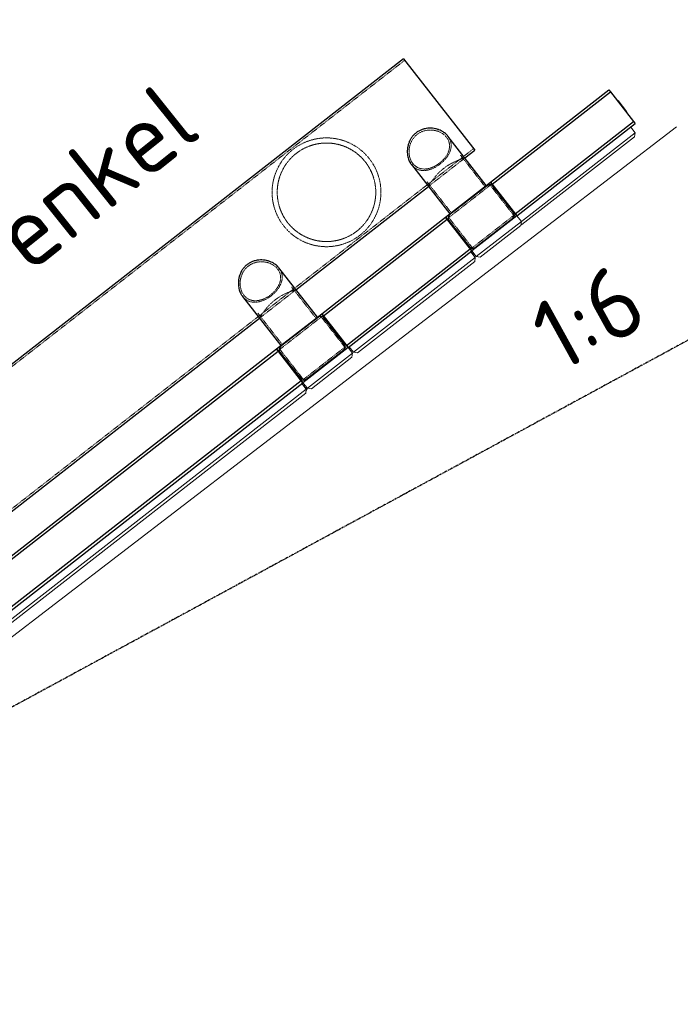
# Model space of a CAD drawing. Header units: millimetres. Extents: x 1069 to 250059, y -65909 to 70891.
# Tile 30 of 109: x 88408 to 93033, y 25417 to 32312. Entities that reach past the tile are written whole.
import ezdxf

# ---------------------------------------------------------------- set-up
doc = ezdxf.new("R2010")
doc.units = ezdxf.units.MM
doc.linetypes.add('Grid Line', pattern=[22.225, 12.7, -3.175, 3.175, -3.175])
doc.linetypes.add('XX-HIDDEN', pattern=[4, 2, -2])
for name, color, linetype, lineweight in [('iw-bs-remmingwerk', 213, 'Continuous', 18), ('N-CO-BC-BETONVORM-G', 50, 'Continuous', 25), ('N-CO-BC-BETONVORM-G-2', 50, 'XX-HIDDEN', 18), ('N-CO-BC-BETONVORM-GN', 10, 'XX-HIDDEN', 18), ('N-CO-KC-KUNSTSTOFVORM-G', 7, 'Continuous', 13), ('N-CO-SC-STAALVORM-G', 10, 'Continuous', 25), ('X-XX-AL-T25-1', 7, 'Continuous', 13), ('X_XX_AL_STRAMIENLIJN_G-1', 7, 'Grid Line', 25), ('XR-463688-Blauwverlaat_Remmingswerken_dwg-1', 213, 'Continuous', 18)]:
    doc.layers.add(name, color=color, linetype=linetype, lineweight=lineweight)
doc.styles.add('NLCS-ISO_3', font='NLCS-ISO.ttf', dxfattribs={"height": 500})

# ---------------------------------------------------------------- blocks, each defined once
blk = doc.blocks.new('XR-463688-Blauwverlaat_Remmingswerken_dwg-3327467-N_A_P_ Copy 1')
at = {"layer": 'iw-bs-remmingwerk'}
blk.add_line((9986.4, 43891.6), (2210, 37926.4), dxfattribs=at)
blk = doc.blocks.new('GM_afdekklepje - GM_afdekklepje-3582460-N_A_P_ Copy 1')
at = {"layer": 'N-CO-SC-STAALVORM-G'}
for p, q in [((168, 145), (-168, 145)), ((-195, 118), (-195, -118)), ((195, -118), (195, 118)), ((-168, -145), (168, -145))]:
    blk.add_line(p, q, dxfattribs=at)
for centre, start, end in [((-168, 118), 90, 180), ((168, 118), 360, 90), ((-168, -118), 180, 270), ((168, -118), 270, 360)]:
    blk.add_arc(centre, 27, start, end, dxfattribs=at)
blk = doc.blocks.new('GM_Hakorit_4360 - GM_Hakorit_4360-3589548-N_A_P_ Copy 1')
at = {"layer": 'N-CO-KC-KUNSTSTOFVORM-G'}
for p, q in [((-2040, -50), (-2040, 0)), ((2040, 0), (2040, -50)), ((2040, -50), (-2040, -50)), ((-2040, -50), (-2020, -70)), ((2020, -70), (2040, -50)), ((2020, -70), (-2020, -70))]:
    blk.add_line(p, q, dxfattribs=at)
blk = doc.blocks.new('GM_Hakorit_3820 - GM_Hakorit_3820-3593615-N_A_P_ Copy 1')
at = {"layer": 'N-CO-KC-KUNSTSTOFVORM-G'}
for p, q in [((-200, 0), (-200, -50)), ((200, -50), (200, 0)), ((-200, -50), (200, -50)), ((-180, -70), (-200, -50)), ((200, -50), (180, -70)), ((180, -70), (-180, -70))]:
    blk.add_line(p, q, dxfattribs=at)
blk = doc.blocks.new('GM_Hakorit_2850 - GM_Hakorit_2850-3594086-N_A_P_ Copy 1')
at = {"layer": 'N-CO-KC-KUNSTSTOFVORM-G'}
for p, q in [((-200, 0), (-200, -50)), ((200, -50), (200, 0)), ((-200, -50), (200, -50)), ((-180, -70), (-200, -50)), ((200, -50), (180, -70)), ((180, -70), (-180, -70))]:
    blk.add_line(p, q, dxfattribs=at)
blk = doc.blocks.new('GM_Hakorit_1240 - GM_Hakorit_1240-3595698-N_A_P_ Copy 1')
at = {"layer": 'N-CO-KC-KUNSTSTOFVORM-G'}
for p, q in [((-540, -50), (-540, 0)), ((540, 0), (540, -50)), ((540, -50), (-540, -50)), ((-540, -50), (-520, -70)), ((520, -70), (540, -50)), ((520, -70), (-520, -70))]:
    blk.add_line(p, q, dxfattribs=at)
blk = doc.blocks.new('GM_Hakorit_1120 - GM_Hakorit_1120-V14-N_A_P_ Copy 1')
at = {"layer": 'N-CO-KC-KUNSTSTOFVORM-G'}
for p, q in [((520, 0), (520, -50)), ((-505, -65), (-500, -70)), ((520, -50), (-490, -50)), ((500, -70), (520, -50)), ((500, -70), (-500, -70))]:
    blk.add_line(p, q, dxfattribs=at)
blk = doc.blocks.new('GM_Haalbuis_1000 - GM_Haalbuis_1000-V5-N_A_P_ Copy 1')
at = {"layer": 'N-CO-SC-STAALVORM-G'}
for p, q in [((1005, 50), (1000, 50)), ((1005, -50), (1005, 50)), ((1000, -50), (1005, -50))]:
    blk.add_line(p, q, dxfattribs=at)
blk = doc.blocks.new('GM_Bouten_Moeren_Zeskant - M16-V16-N_A_P_ Copy 1')
at = {"layer": 'N-CO-SC-STAALVORM-G'}
for p, q in [((2678, 29737.3), (2678.2, 29737.3)), ((2678.2, 29737.3), (2678, 29737.3)), ((2677.5, 29716.3), (2677.7, 29716.3)), ((2677.7, 29716.3), (2677.5, 29716.3))]:
    blk.add_line(p, q, dxfattribs=at)
blk = doc.blocks.new('GM_Bouten_Moeren_Zeskant - M16-V17-N_A_P_ Copy 1')
at = {"layer": 'N-CO-SC-STAALVORM-G'}
for p, q in [((2661.7, 29760.1), (2661.7, 29743.8)), ((2666.8, 29737.3), (2677.2, 29737.3)), ((2677.2, 29734.3), (2669.7, 29734.3)), ((2681.7, 29721.3), (2676.5, 29721.3)), ((2678.2, 29737.3), (2677.3, 29737.3)), ((2677.3, 29734.3), (2681.7, 29734.3)), ((2677.7, 29734.3), (2677.7, 29737.4)), ((2677.7, 29716.3), (2677.7, 29721.3)), ((2678, 29737.3), (2678.2, 29737.3)), ((2681.7, 29734.3), (2681.7, 29721.3)), ((2677.7, 29716.3), (2675.4, 29716.3)), ((2677.5, 29716.3), (2677.7, 29716.3))]:
    blk.add_line(p, q, dxfattribs=at)
blk = doc.blocks.new('GM_Bouten_Moeren_Zeskant - M16-V18-N_A_P_ Copy 1')
at = {"layer": 'N-CO-SC-STAALVORM-G'}
for p, q in [((2969.4, 30016.1), (2977.4, 30016.1)), ((2977.4, 30016.1), (2977.1, 30016.1)), ((2977.4, 30007.3), (2977.4, 30016.1))]:
    blk.add_line(p, q, dxfattribs=at)
blk = doc.blocks.new('GM_Bouten_Moeren_Zeskant - M16-V19-N_A_P_ Copy 1')
at = {"layer": 'N-CO-SC-STAALVORM-G'}
for p, q in [((2977.1, 30016.1), (2977.4, 30016.1)), ((2977.4, 30016.1), (2977.1, 30016.1))]:
    blk.add_line(p, q, dxfattribs=at)
blk = doc.blocks.new('GM_Bouten_Moeren_Zeskant - M16-V20-N_A_P_ Copy 1')
at = {"layer": 'N-CO-SC-STAALVORM-G'}
blk.add_line((3844.7, 30666.1), (3844.7, 30682.2), dxfattribs=at)
blk = doc.blocks.new('NLI_Balk_Buis - ø813_14_2-V83-N_A_P_ Copy 1')
at = {"layer": 'N-CO-BC-BETONVORM-GN'}
for p, q in [((4000, 392.3), (-4000, 392.3)), ((-3912, -392.3), (-4000, -392.3)), ((-3588.1, -392.3), (-3911.9, -392.3)), ((-3911.9, -406.5), (-3588.1, -406.5)), ((-2411.9, -392.3), (-3588.1, -392.3)), ((-2088.1, -392.3), (-2411.9, -392.3)), ((-2411.9, -406.5), (-2088.1, -406.5)), ((2088.1, -392.3), (-2088, -392.3)), ((2411.9, -392.3), (2088.1, -392.3)), ((2088.1, -406.5), (2411.9, -406.5)), ((3588.1, -392.3), (2412, -392.3)), ((3911.9, -392.3), (3588.1, -392.3)), ((3588.1, -406.5), (3911.9, -406.5)), ((4000, -392.3), (3912, -392.3))]:
    blk.add_line(p, q, dxfattribs=at)
at = {"layer": 'N-CO-SC-STAALVORM-G'}
for p, q in [((4000, 406.5), (-4000, 406.5)), ((-4000, -406.5), (-4000, 406.5)), ((4000, 406.5), (4000, -406.5)), ((-4000, -406.5), (-3912, -406.5)), ((-3588.1, -406.5), (-2411.9, -406.5)), ((-2088, -406.5), (2088.1, -406.5)), ((2412, -406.5), (3588.1, -406.5)), ((3912, -406.5), (4000, -406.5))]:
    blk.add_line(p, q, dxfattribs=at)
blk = doc.blocks.new('NLI_Balk_Buis - ø323_9_12_5-3581718-N_A_P_ Copy 1')
at = {"layer": 'N-CO-BC-BETONVORM-GN'}
for p, q in [((250, 149.4), (-27.2, 149.4)), ((250, -149.5), (-27.2, -149.5))]:
    blk.add_line(p, q, dxfattribs=at)

msp = doc.modelspace()

# ---------------------------------------------------------------- linework, layer by layer
at = {"layer": 'N-CO-BC-BETONVORM-GN'}
for p, q in [((91701.9, 31152.8), (91411.7, 30926.4)), ((91866.7, 30941.5), (91701.9, 31152.8)), ((91411.7, 30926.4), (91576.6, 30715.1)), ((91576.6, 30715.1), (91866.7, 30941.5)), ((90519.2, 30230.1), (90229.1, 30003.8)), ((90684, 30018.8), (90519.2, 30230.1)), ((90229.1, 30003.8), (90393.9, 29792.5)), ((90393.9, 29792.5), (90684, 30018.8))]:
    msp.add_line(p, q, dxfattribs=at)
for radius, start, end in [(345, 91.30565, 100.93033), (345, 80.67248, 90.68837), (381, 87.64709, 87.95793), (381, 67.58716, 67.95793), (381, 127.502, 128.41376), (345, 122.79694, 133.1192), (345, 112.41961, 122.33274), (381, 117.95793, 118.33036), (345, 102.05168, 111.49509), (345, 70.34432, 79.74833), (345, 59.77134, 69.15295), (345, 49.0098, 58.74823), (381, 57.95793, 58.38274), (345, 133.58245, 143.49623), (345, 38.12947, 48.34001), (345, 27.57584, 37.78639), (345, 154.98551, 164.61025), (345, 144.4208, 153.8642), (345, 17.16763, 26.90605), (381, 27.67287, 27.95793), (381, 167.95793, 168.26877), (345, 165.22746, 175.24334), (345, 6.76291, 16.14452), (381, 17.53311, 18.29718), (345, 176.16755, 185.57152), (345, 356.16753, 5.57154), (381, 7.95793, 8.3287), (381, 187.95793, 188.32874), (345, 186.76296, 196.14443), (345, 345.22749, 355.24338), (381, 197.5331, 197.95793), (381, 197.97226, 198.29724), (345, 197.16773, 206.9057), (345, 334.98553, 344.6102), (381, 347.95793, 348.26876), (381, 207.6728, 207.95793), (345, 207.57606, 217.78641), (345, 313.58312, 323.49625), (345, 324.42076, 333.86418), (345, 218.12944, 228.3398), (345, 229.01016, 238.74812), (345, 302.79665, 313.11891), (381, 237.95793, 238.38275), (345, 239.77143, 249.1529), (345, 250.34434, 259.7483), (345, 260.67252, 270.6884), (345, 271.30561, 280.93034), (345, 282.05166, 291.49506), (345, 292.41962, 302.33341), (381, 297.95793, 298.33036), (381, 307.50209, 308.41386), (381, 247.58712, 247.95793), (381, 267.64709, 267.95793)]:
    msp.add_arc((90555.8, 31103.4), radius, start, end, dxfattribs=at)
for points, knots in [([(91396.1, 31488.7), (91388.5, 31498.3), (91374.4, 31511.3), (91351.3, 31524.5), (91332.4, 31532.2), (91312.2, 31537.3), (91291.2, 31539.8), (91269.8, 31539.6), (91248.6, 31536.4), (91228, 31530.3), (91208.4, 31521.2), (91190.4, 31509.3), (91169.1, 31489.9), (91152.6, 31466), (91141.7, 31439.6), (91136.3, 31419), (91133.6, 31398), (91133.7, 31377.2), (91136.5, 31356.9), (91141.9, 31337.7), (91149.8, 31320.1), (91156.6, 31309.6), (91160.4, 31304.8)], [0, 0, 0, 0, 0.090909, 0.136364, 0.181818, 0.227273, 0.272727, 0.318182, 0.363636, 0.409091, 0.454545, 0.5, 0.545455, 0.636364, 0.681818, 0.727273, 0.772727, 0.818182, 0.863636, 0.909091, 0.954545, 1, 1, 1, 1]), ([(90255.4, 30869), (90249.1, 30877.2), (90237.1, 30894), (90215.9, 30929.2), (90195.3, 30975.4), (90180.2, 31031.8), (90173.9, 31087.4), (90175.5, 31141.1), (90184.2, 31192.4), (90196.8, 31233), (90210.1, 31264.1), (90221.6, 31286.9), (90232.6, 31305.5), (90241.2, 31318.3), (90246.3, 31325.6), (90250.3, 31331), (90254.4, 31336.4), (90258.6, 31341.8), (90263, 31347.1), (90267.5, 31352.5), (90272.2, 31357.8), (90277, 31363.1), (90282, 31368.4), (90287.2, 31373.6), (90292.5, 31378.8), (90298, 31384), (90303.7, 31389.1), (90309.5, 31394.1), (90315.4, 31399), (90321.5, 31403.8), (90327.6, 31408.5), (90333.9, 31413.1), (90340.1, 31417.5), (90346.4, 31421.7), (90352.8, 31425.8), (90359.1, 31429.7), (90365.4, 31433.4), (90371.8, 31437), (90378.1, 31440.4), (90384.4, 31443.7), (90390.7, 31446.8), (90396.9, 31449.7), (90403.2, 31452.5), (90409.4, 31455.2), (90415.7, 31457.7), (90423.9, 31460.9), (90438.4, 31466), (90459.1, 31472.2), (90484.1, 31477.9), (90509.2, 31481.8), (90534.5, 31484.1), (90560, 31484.7), (90585.8, 31483.5), (90611.9, 31480.6), (90638, 31475.7), (90664.3, 31469), (90690.5, 31460.2), (90716.5, 31449.2), (90742.2, 31436.1), (90767.3, 31420.8), (90791.6, 31403.2), (90814.8, 31383.4), (90836.5, 31361.6), (90849.9, 31345.9), (90856.2, 31337.7)], [0, 0, 0, 0, 0.023256, 0.046512, 0.093023, 0.139535, 0.186047, 0.232558, 0.27907, 0.325581, 0.348837, 0.372093, 0.395349, 0.406977, 0.412791, 0.418605, 0.424419, 0.430233, 0.436047, 0.44186, 0.447674, 0.453488, 0.459302, 0.465116, 0.47093, 0.476744, 0.482558, 0.488372, 0.494186, 0.5, 0.505814, 0.511628, 0.517442, 0.523256, 0.52907, 0.534884, 0.540698, 0.546512, 0.552326, 0.55814, 0.563953, 0.569767, 0.575581, 0.581395, 0.587209, 0.593023, 0.604651, 0.627907, 0.651163, 0.674419, 0.697674, 0.72093, 0.744186, 0.767442, 0.790698, 0.813953, 0.837209, 0.860465, 0.883721, 0.906977, 0.930233, 0.953488, 0.976744, 1, 1, 1, 1]), ([(90827.8, 31315.6), (90821.6, 31323.7), (90808.3, 31339.2), (90779.3, 31367.6), (90739.2, 31397.6), (90687.5, 31424), (90634.2, 31440.9), (90580.4, 31448.9), (90535.8, 31448.6), (90500.3, 31444.2), (90473.7, 31438.8), (90451.5, 31432.5), (90433.9, 31426.2), (90420.6, 31420.9), (90407.4, 31415), (90394.3, 31408.4), (90381.3, 31401.1), (90368.4, 31393.2), (90355.8, 31384.6), (90343.5, 31375.5), (90331.7, 31365.8), (90320.3, 31355.7), (90309.5, 31345.1), (90299.3, 31334.3), (90289.7, 31323.1), (90280.8, 31311.8), (90272.4, 31300.3), (90262, 31284.6), (90250.5, 31264.7), (90238.7, 31240.2), (90225.9, 31206.8), (90214.7, 31163.6), (90209.4, 31109.6), (90212.8, 31053.7), (90225.8, 30997.1), (90245.2, 30950.9), (90265.7, 30915.9), (90277.5, 30899.2), (90283.8, 30891.2)], [0, 0, 0, 0, 0.026316, 0.052632, 0.105263, 0.157895, 0.210526, 0.263158, 0.315789, 0.342105, 0.368421, 0.394737, 0.407895, 0.421053, 0.434211, 0.447368, 0.460526, 0.473684, 0.486842, 0.5, 0.513158, 0.526316, 0.539474, 0.552632, 0.565789, 0.578947, 0.592105, 0.605263, 0.631579, 0.657895, 0.684211, 0.736842, 0.789474, 0.842105, 0.894737, 0.947368, 0.973684, 1, 1, 1, 1]), ([(91405.9, 31496.3), (91413.7, 31486.3), (91422.6, 31469.9), (91428, 31446.6), (91429.1, 31428.7), (91427, 31410.6), (91422.2, 31392.5), (91414.5, 31374.6), (91404.4, 31357.1), (91391.9, 31340.1), (91377.4, 31323.9), (91361.1, 31308.7), (91343.4, 31294.9), (91324.8, 31282.8), (91305.5, 31272.6), (91286, 31264.7), (91266.5, 31259.1), (91247.3, 31256.1), (91228.6, 31255.7), (91210.5, 31258.2), (91190.5, 31264.4), (91169.6, 31276.4), (91156.4, 31289.6), (91150.5, 31297.1)], [0, 0, 0, 0, 0.086957, 0.130435, 0.173913, 0.217391, 0.26087, 0.304348, 0.347826, 0.391304, 0.434783, 0.478261, 0.521739, 0.565217, 0.608696, 0.652174, 0.695652, 0.73913, 0.782609, 0.826087, 0.869565, 0.934783, 1, 1, 1, 1]), ([(91160.4, 31304.8), (91167.9, 31295.2), (91181.3, 31283.1), (91202.1, 31272.8), (91218.9, 31268), (91236.6, 31266), (91254.9, 31266.8), (91273.7, 31270.4), (91292.7, 31276.4), (91311.5, 31284.8), (91329.9, 31295.4), (91347.5, 31307.9), (91369.4, 31326.6), (91387.9, 31347.8), (91401.9, 31370.3), (91409.9, 31387.7), (91415.1, 31405.3), (91417.5, 31423), (91416.9, 31440.4), (91413.2, 31457.4), (91406.4, 31473.7), (91399.8, 31483.8), (91396.1, 31488.7)], [0, 0, 0, 0, 0.090909, 0.136364, 0.181818, 0.227273, 0.272727, 0.318182, 0.363636, 0.409091, 0.454545, 0.5, 0.545455, 0.636364, 0.681818, 0.727273, 0.772727, 0.818182, 0.863636, 0.909091, 0.954545, 1, 1, 1, 1]), ([(90856.2, 31337.7), (90862.6, 31329.6), (90874.6, 31312.8), (90895.7, 31277.6), (90916.3, 31231.4), (90931.5, 31175), (90937.8, 31119.4), (90936.2, 31065.6), (90927.5, 31014.4), (90914.8, 30973.8), (90901.6, 30942.6), (90890, 30919.8), (90879, 30901.3), (90870.5, 30888.5), (90865.4, 30881.2), (90861.4, 30875.8), (90857.3, 30870.4), (90853.1, 30865), (90848.7, 30859.7), (90844.2, 30854.3), (90839.5, 30849), (90834.6, 30843.7), (90829.6, 30838.4), (90824.5, 30833.2), (90819.1, 30828), (90813.6, 30822.8), (90808, 30817.7), (90802.2, 30812.7), (90796.3, 30807.8), (90790.2, 30803), (90784, 30798.3), (90777.8, 30793.7), (90771.6, 30789.3), (90765.2, 30785.1), (90758.9, 30781), (90752.5, 30777.1), (90746.2, 30773.3), (90739.9, 30769.8), (90733.6, 30766.4), (90727.3, 30763.1), (90721, 30760), (90714.7, 30757.1), (90708.5, 30754.3), (90702.2, 30751.6), (90696, 30749.1), (90687.7, 30745.9), (90673.2, 30740.7), (90652.5, 30734.6), (90627.6, 30728.9), (90602.5, 30725), (90577.2, 30722.7), (90551.6, 30722.1), (90525.8, 30723.3), (90499.8, 30726.2), (90473.6, 30731), (90447.4, 30737.8), (90421.2, 30746.6), (90395.1, 30757.5), (90369.5, 30770.7), (90344.3, 30786), (90320, 30803.6), (90296.9, 30823.4), (90275.1, 30845.2), (90261.8, 30860.9), (90255.4, 30869)], [0, 0, 0, 0, 0.023256, 0.046512, 0.093023, 0.139535, 0.186047, 0.232558, 0.27907, 0.325581, 0.348837, 0.372093, 0.395349, 0.406977, 0.412791, 0.418605, 0.424419, 0.430233, 0.436047, 0.44186, 0.447674, 0.453488, 0.459302, 0.465116, 0.47093, 0.476744, 0.482558, 0.488372, 0.494186, 0.5, 0.505814, 0.511628, 0.517442, 0.523256, 0.52907, 0.534884, 0.540698, 0.546512, 0.552326, 0.55814, 0.563953, 0.569767, 0.575581, 0.581395, 0.587209, 0.593023, 0.604651, 0.627907, 0.651163, 0.674419, 0.697674, 0.72093, 0.744186, 0.767442, 0.790698, 0.813953, 0.837209, 0.860465, 0.883721, 0.906977, 0.930233, 0.953488, 0.976744, 1, 1, 1, 1]), ([(90283.8, 30891.2), (90290.1, 30883.1), (90303.3, 30867.6), (90332.4, 30839.2), (90372.5, 30809.2), (90424.2, 30782.8), (90477.5, 30765.9), (90531.2, 30757.9), (90575.9, 30758.2), (90611.4, 30762.5), (90638, 30767.9), (90660.1, 30774.3), (90677.8, 30780.6), (90691, 30785.9), (90704.2, 30791.8), (90717.3, 30798.4), (90730.4, 30805.7), (90743.2, 30813.6), (90755.8, 30822.1), (90768.1, 30831.3), (90780, 30841), (90791.3, 30851.1), (90802.1, 30861.6), (90812.3, 30872.5), (90821.9, 30883.6), (90830.9, 30895), (90839.3, 30906.5), (90849.7, 30922.2), (90861.2, 30942.1), (90872.9, 30966.5), (90885.8, 31000), (90896.9, 31043.2), (90902.2, 31097.2), (90898.8, 31153.1), (90885.8, 31209.6), (90866.5, 31255.8), (90846, 31290.9), (90834.1, 31307.5), (90827.8, 31315.6)], [0, 0, 0, 0, 0.026316, 0.052632, 0.105263, 0.157895, 0.210526, 0.263158, 0.315789, 0.342105, 0.368421, 0.394737, 0.407895, 0.421053, 0.434211, 0.447368, 0.460526, 0.473684, 0.486842, 0.5, 0.513158, 0.526316, 0.539474, 0.552632, 0.565789, 0.578947, 0.592105, 0.605263, 0.631579, 0.657895, 0.684211, 0.736842, 0.789474, 0.842105, 0.894737, 0.947368, 0.973684, 1, 1, 1, 1]), ([(91524.9, 31343.8), (91524.9, 31343.8), (91521.7, 31342.9), (91511.4, 31339.7), (91501.1, 31336.4), (91488.4, 31331.9), (91473.8, 31326.3), (91457.6, 31319.4), (91440.2, 31311.1), (91422.1, 31301.4), (91403.6, 31290.3), (91385.3, 31277.7), (91367.6, 31263.9), (91351, 31249.2), (91335.6, 31234), (91321.8, 31218.8), (91309.6, 31203.9), (91298.9, 31189.9), (91289.9, 31177.1), (91282.5, 31165.9), (91275.8, 31155.1), (91270.8, 31146.8), (91269.5, 31144.6), (91269.5, 31144.6)], [0, 0, 0, 0, 0.086957, 0.130435, 0.173913, 0.217391, 0.26087, 0.304348, 0.347826, 0.391304, 0.434783, 0.478261, 0.521739, 0.565217, 0.608696, 0.652174, 0.695652, 0.73913, 0.782609, 0.826087, 0.869565, 0.934783, 1, 1, 1, 1]), ([(90213.4, 30566), (90205.8, 30575.7), (90191.7, 30588.7), (90168.6, 30601.9), (90149.7, 30609.5), (90129.5, 30614.7), (90108.5, 30617.2), (90087.2, 30617), (90065.9, 30613.8), (90045.3, 30607.7), (90025.7, 30598.6), (90007.7, 30586.7), (89986.4, 30567.3), (89970, 30543.4), (89959, 30517), (89953.6, 30496.4), (89950.9, 30475.4), (89951, 30454.6), (89953.8, 30434.3), (89959.2, 30415.1), (89967.1, 30397.4), (89973.9, 30387), (89977.7, 30382.2)], [0, 0, 0, 0, 0.090909, 0.136364, 0.181818, 0.227273, 0.272727, 0.318182, 0.363636, 0.409091, 0.454545, 0.5, 0.545455, 0.636364, 0.681818, 0.727273, 0.772727, 0.818182, 0.863636, 0.909091, 0.954545, 1, 1, 1, 1]), ([(90223.2, 30573.7), (90231, 30563.7), (90239.9, 30547.3), (90245.4, 30524), (90246.4, 30506.1), (90244.4, 30488), (90239.5, 30469.9), (90231.8, 30452), (90221.7, 30434.4), (90209.2, 30417.4), (90194.7, 30401.2), (90178.4, 30386.1), (90160.7, 30372.3), (90142.1, 30360.2), (90122.8, 30350), (90103.3, 30342.1), (90083.8, 30336.5), (90064.6, 30333.5), (90045.9, 30333.1), (90027.8, 30335.6), (90007.8, 30341.8), (89986.9, 30353.8), (89973.7, 30367), (89967.8, 30374.5)], [0, 0, 0, 0, 0.086957, 0.130435, 0.173913, 0.217391, 0.26087, 0.304348, 0.347826, 0.391304, 0.434783, 0.478261, 0.521739, 0.565217, 0.608696, 0.652174, 0.695652, 0.73913, 0.782609, 0.826087, 0.869565, 0.934783, 1, 1, 1, 1]), ([(89977.7, 30382.2), (89985.2, 30372.5), (89998.6, 30360.5), (90019.4, 30350.2), (90036.2, 30345.3), (90053.9, 30343.4), (90072.2, 30344.2), (90091, 30347.7), (90110, 30353.8), (90128.8, 30362.2), (90147.2, 30372.8), (90164.8, 30385.2), (90186.7, 30404), (90205.2, 30425.2), (90219.2, 30447.7), (90227.2, 30465.1), (90232.4, 30482.7), (90234.9, 30500.3), (90234.2, 30517.8), (90230.5, 30534.8), (90223.7, 30551.1), (90217.1, 30561.2), (90213.4, 30566)], [0, 0, 0, 0, 0.090909, 0.136364, 0.181818, 0.227273, 0.272727, 0.318182, 0.363636, 0.409091, 0.454545, 0.5, 0.545455, 0.636364, 0.681818, 0.727273, 0.772727, 0.818182, 0.863636, 0.909091, 0.954545, 1, 1, 1, 1]), ([(90342.2, 30421.2), (90342.2, 30421.2), (90339, 30420.3), (90328.7, 30417.1), (90318.4, 30413.7), (90305.7, 30409.3), (90291.1, 30403.7), (90274.9, 30396.8), (90257.5, 30388.5), (90239.4, 30378.8), (90220.9, 30367.6), (90202.6, 30355), (90184.9, 30341.3), (90168.3, 30326.6), (90152.9, 30311.4), (90139.1, 30296.1), (90126.9, 30281.3), (90116.3, 30267.3), (90107.2, 30254.4), (90099.8, 30243.2), (90093.1, 30232.5), (90088.1, 30224.1), (90086.8, 30222), (90086.8, 30222)], [0, 0, 0, 0, 0.086957, 0.130435, 0.173913, 0.217391, 0.26087, 0.304348, 0.347826, 0.391304, 0.434783, 0.478261, 0.521739, 0.565217, 0.608696, 0.652174, 0.695652, 0.73913, 0.782609, 0.826087, 0.869565, 0.934783, 1, 1, 1, 1])]:
    msp.add_open_spline(points, degree=3, knots=knots, dxfattribs=at)
for points in [[(91238.6, 31546.9), (91238.4, 31546.8), (91238.2, 31546.8), (91238.1, 31546.7)], [(91342.8, 31541.1), (91341.9, 31541.4), (91341, 31541.8), (91340, 31542.1)], [(91142.2, 31471.6), (91142.1, 31471.4), (91142, 31471.2), (91141.9, 31471)], [(91399.6, 31503.8), (91399.2, 31504.2), (91398.9, 31504.5), (91398.5, 31504.9)], [(91122.2, 31372.1), (91122.3, 31371.2), (91122.4, 31370.2), (91122.5, 31369.2)], [(91144, 31306.3), (91144.3, 31305.9), (91144.5, 31305.5), (91144.8, 31305.1)], [(90055.9, 30624.2), (90055.7, 30624.2), (90055.5, 30624.2), (90055.4, 30624.1)], [(90160.1, 30618.5), (90159.2, 30618.8), (90158.3, 30619.2), (90157.4, 30619.5)], [(89959.8, 30549.6), (89959.7, 30549.4), (89959.6, 30549.3), (89959.5, 30549.1)], [(90216.9, 30581.2), (90216.5, 30581.6), (90216.2, 30581.9), (90215.9, 30582.3)], [(89939.8, 30446.5), (89939.8, 30446.3), (89939.8, 30446.1), (89939.9, 30445.9)], [(89961.3, 30383.7), (89961.6, 30383.3), (89961.9, 30382.9), (89962.1, 30382.5)]]:
    msp.add_open_spline(points, degree=3, dxfattribs=at)
at = {"layer": 'N-CO-SC-STAALVORM-G'}
for p, q in [((91704.7, 31175.2), (92532.6, 31821.1)), ((91716.4, 31160.2), (92544.2, 31806.1)), ((92532.6, 31821.1), (92544.2, 31806.1)), ((92544.2, 31806.1), (92705.4, 31599.5)), ((91877.5, 30953.7), (92705.4, 31599.5)), ((91889.2, 30938.7), (92717.1, 31584.5)), ((92705.4, 31599.5), (92717.1, 31584.5)), ((91674.7, 31151.8), (91405.9, 31496.3)), ((91150.5, 31297.1), (91419.3, 30952.6)), ((91389.3, 30929.2), (91704.7, 31175.2)), ((91704.7, 31175.2), (91889.2, 30938.7)), ((91716.4, 31160.2), (91704.7, 31175.2)), ((90522, 30252.6), (91389.3, 30929.2)), ((90533.7, 30237.6), (91401, 30914.2)), ((91573.8, 30692.6), (91389.3, 30929.2)), ((91389.3, 30929.2), (91401, 30914.2)), ((91889.2, 30938.7), (91573.8, 30692.6)), ((91889.2, 30938.7), (91877.5, 30953.7)), ((90694.8, 30031), (91562.1, 30707.6)), ((90706.5, 30016.1), (91573.8, 30692.6)), ((91562.1, 30707.6), (91573.8, 30692.6)), ((90492, 30229.2), (90223.2, 30573.7)), ((89967.8, 30374.5), (90236.6, 30030)), ((90206.6, 30006.6), (90522, 30252.6)), ((90522, 30252.6), (90706.5, 30016.1)), ((90533.7, 30237.6), (90522, 30252.6)), ((86973.9, 27484.7), (90206.6, 30006.6)), ((90206.6, 30006.6), (90218.3, 29991.6)), ((90391.1, 29770), (90206.6, 30006.6)), ((90706.5, 30016.1), (90391.1, 29770)), ((90706.5, 30016.1), (90694.8, 30031)), ((86985.6, 27469.7), (90218.3, 29991.6)), ((87146.7, 27263.2), (90379.4, 29785)), ((87158.4, 27248.2), (90391.1, 29770)), ((90379.4, 29785), (90391.1, 29770))]:
    msp.add_line(p, q, dxfattribs=at)
for points, knots in [([(91238, 31546.7), (91235.9, 31546.2), (91226.7, 31543.5), (91210.8, 31537.4), (91191.3, 31526.4), (91173.6, 31512.6), (91158.2, 31496.3), (91148.2, 31482.2), (91143.3, 31473.7), (91142.2, 31471.7)], [0.3788273, 0.3788273, 0.3788273, 0.3788273, 0.3913043, 0.4347826, 0.4782609, 0.5217391, 0.5652174, 0.6086957, 0.6223783, 0.6223783, 0.6223783, 0.6223783]), ([(91340, 31542.1), (91333.3, 31544.5), (91319.5, 31548.5), (91297.8, 31551.9), (91275.6, 31552.6), (91255.8, 31550.7), (91243.5, 31548.2), (91238.6, 31546.9)], [0.173913, 0.173913, 0.173913, 0.173913, 0.2173913, 0.2608696, 0.3043478, 0.3478261, 0.3776162, 0.3776162, 0.3776162, 0.3776162]), ([(91398.5, 31504.9), (91392.2, 31511.6), (91380, 31522), (91360.6, 31533.6), (91348.6, 31538.9), (91342.8, 31541.1)], [0.0256261, 0.0256261, 0.0256261, 0.0256261, 0.0869565, 0.1304348, 0.1678668, 0.1678668, 0.1678668, 0.1678668]), ([(91141.8, 31471), (91139.5, 31466.7), (91134.2, 31455.7), (91127.6, 31437.2), (91122.9, 31415.5), (91121, 31393.7), (91121.5, 31379.2), (91122.2, 31372.1)], [0.6239433, 0.6239433, 0.6239433, 0.6239433, 0.6521739, 0.6956522, 0.7391304, 0.7826087, 0.826087, 0.826087, 0.826087, 0.826087]), ([(91122.5, 31369.2), (91123.2, 31363.1), (91126, 31346.6), (91133.2, 31325.3), (91140.8, 31311.3), (91144, 31306.4)], [0.832124, 0.832124, 0.832124, 0.832124, 0.8695652, 0.9347826, 0.974372, 0.974372, 0.974372, 0.974372]), ([(90055.3, 30624.1), (90053.2, 30623.6), (90044, 30620.9), (90028.1, 30614.8), (90008.6, 30603.8), (89990.9, 30590), (89975.5, 30573.7), (89965.6, 30559.8), (89960.9, 30551.5), (89959.8, 30549.6)], [0.3788273, 0.3788273, 0.3788273, 0.3788273, 0.3913043, 0.4347826, 0.4782609, 0.5217391, 0.5652174, 0.6086957, 0.6211675, 0.6211675, 0.6211675, 0.6211675]), ([(90157.4, 30619.5), (90150.6, 30621.9), (90136.8, 30625.9), (90115.1, 30629.3), (90092.9, 30630), (90073.1, 30628.1), (90060.8, 30625.5), (90055.9, 30624.3)], [0.173913, 0.173913, 0.173913, 0.173913, 0.2173913, 0.2608696, 0.3043478, 0.3478261, 0.3776162, 0.3776162, 0.3776162, 0.3776162]), ([(90215.8, 30582.3), (90209.5, 30589), (90197.3, 30599.4), (90177.9, 30611), (90165.9, 30616.3), (90160.1, 30618.5)], [0.0256261, 0.0256261, 0.0256261, 0.0256261, 0.0869565, 0.1304348, 0.1678668, 0.1678668, 0.1678668, 0.1678668]), ([(89959.5, 30549.1), (89957.1, 30544.6), (89951.6, 30533.3), (89944.9, 30514.5), (89940.2, 30492.9), (89938.3, 30471), (89938.8, 30455.6), (89939.7, 30447.5), (89939.8, 30446.6)], [0.6223783, 0.6223783, 0.6223783, 0.6223783, 0.6521739, 0.6956522, 0.7391304, 0.7826087, 0.826087, 0.832124, 0.832124, 0.832124, 0.832124]), ([(89939.9, 30445.9), (89940.6, 30440), (89943.4, 30423.8), (89950.5, 30402.7), (89958.1, 30388.7), (89961.3, 30383.8)], [0.8334745, 0.8334745, 0.8334745, 0.8334745, 0.8695652, 0.9347826, 0.974372, 0.974372, 0.974372, 0.974372])]:
    msp.add_open_spline(points, degree=3, knots=knots, dxfattribs=at)
for points in [[(91405.9, 31496.3), (91403.9, 31498.9), (91401.8, 31501.4), (91399.6, 31503.8)], [(91144.8, 31305), (91146.6, 31302.3), (91148.5, 31299.7), (91150.5, 31297.1)], [(90223.2, 30573.7), (90221.2, 30576.3), (90219.1, 30578.7), (90216.9, 30581.2)], [(89962.1, 30382.4), (89964, 30379.7), (89965.8, 30377), (89967.8, 30374.5)]]:
    msp.add_open_spline(points, degree=3, dxfattribs=at)
at = {"layer": 'X_XX_AL_STRAMIENLIJN_G-1'}
msp.add_line((102099.9, 34960.2), (48525.3, 5876.9), dxfattribs=at)

# ---------------------------------------------------------------- block references
at = {"layer": 'N-CO-BC-BETONVORM-G'}
for name, p, rotation in [('GM_Haalbuis_1000 - GM_Haalbuis_1000-V5-N_A_P_ Copy 1', (91836.4, 31087.7), 37.95792858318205), ('GM_Hakorit_1120 - GM_Hakorit_1120-V14-N_A_P_ Copy 1', (92275.5, 31240.1), 37.95792858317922), ('GM_afdekklepje - GM_afdekklepje-3582460-N_A_P_ Copy 1', (91639.2, 30933.9), 37.95792858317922), ('GM_Hakorit_2850 - GM_Hakorit_2850-3594086-N_A_P_ Copy 1', (91731.5, 30815.7), 37.95792858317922), ('GM_Hakorit_1240 - GM_Hakorit_1240-3595698-N_A_P_ Copy 1', (91140.2, 30354.4), 37.95792858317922), ('GM_afdekklepje - GM_afdekklepje-3582460-N_A_P_ Copy 1', (90456.5, 30011.3), 37.95792858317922), ('GM_Hakorit_3820 - GM_Hakorit_3820-3593615-N_A_P_ Copy 1', (90548.8, 29893), 37.95792858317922), ('GM_Hakorit_4360 - GM_Hakorit_4360-3589548-N_A_P_ Copy 1', (88774.8, 28509.1), 37.95792858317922)]:
    msp.add_blockref(name, p, dxfattribs=dict(at, rotation=rotation))
for name in ['GM_Bouten_Moeren_Zeskant - M16-V20-N_A_P_ Copy 1', 'GM_Bouten_Moeren_Zeskant - M16-V18-N_A_P_ Copy 1', 'GM_Bouten_Moeren_Zeskant - M16-V19-N_A_P_ Copy 1', 'GM_Bouten_Moeren_Zeskant - M16-V19-N_A_P_ Copy 1', 'GM_Bouten_Moeren_Zeskant - M16-V19-N_A_P_ Copy 1', 'GM_Bouten_Moeren_Zeskant - M16-V19-N_A_P_ Copy 1', 'GM_Bouten_Moeren_Zeskant - M16-V19-N_A_P_ Copy 1', 'GM_Bouten_Moeren_Zeskant - M16-V19-N_A_P_ Copy 1', 'GM_Bouten_Moeren_Zeskant - M16-V19-N_A_P_ Copy 1', 'GM_Bouten_Moeren_Zeskant - M16-V19-N_A_P_ Copy 1', 'GM_Bouten_Moeren_Zeskant - M16-V19-N_A_P_ Copy 1', 'GM_Bouten_Moeren_Zeskant - M16-V17-N_A_P_ Copy 1', 'GM_Bouten_Moeren_Zeskant - M16-V16-N_A_P_ Copy 1', 'GM_Bouten_Moeren_Zeskant - M16-V16-N_A_P_ Copy 1', 'GM_Bouten_Moeren_Zeskant - M16-V16-N_A_P_ Copy 1', 'GM_Bouten_Moeren_Zeskant - M16-V16-N_A_P_ Copy 1', 'GM_Bouten_Moeren_Zeskant - M16-V16-N_A_P_ Copy 1', 'GM_Bouten_Moeren_Zeskant - M16-V16-N_A_P_ Copy 1', 'GM_Bouten_Moeren_Zeskant - M16-V16-N_A_P_ Copy 1', 'GM_Bouten_Moeren_Zeskant - M16-V16-N_A_P_ Copy 1', 'GM_Bouten_Moeren_Zeskant - M16-V16-N_A_P_ Copy 1']:
    msp.add_blockref(name, (87737.1, 0), dxfattribs=at)
at = {"layer": 'N-CO-BC-BETONVORM-G-2', "rotation": 37.95792858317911}
msp.add_blockref('NLI_Balk_Buis - ø813_14_2-V83-N_A_P_ Copy 1', (88190.4, 29258.1), dxfattribs=at)
at = {"layer": 'N-CO-BC-BETONVORM-GN', "rotation": 307.9579285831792}
for p in [(91393.2, 31249.3), (90210.5, 30326.7)]:
    msp.add_blockref('NLI_Balk_Buis - ø323_9_12_5-3581718-N_A_P_ Copy 1', p, dxfattribs=at)
at = {"layer": 'XR-463688-Blauwverlaat_Remmingswerken_dwg-1'}
msp.add_blockref('XR-463688-Blauwverlaat_Remmingswerken_dwg-3327467-N_A_P_ Copy 1', (83020.7, -12330.7), dxfattribs=at)

# ---------------------------------------------------------------- texts
at = {"layer": 'X-XX-AL-T25-1', "char_height": 500, "attachment_point": 1, "style": 'NLCS-ISO_3'}
for s, insert, width, rotation in [('Geleidewerk enkel', (85166.8, 28520.6), 6750.209, 38.68293), ('1:6', (91943.1, 30269.9), 913.924, 28.90412)]:
    msp.add_mtext(s, dxfattribs=dict(at, insert=insert, width=width, rotation=rotation))

doc.saveas('drawing.dxf')
